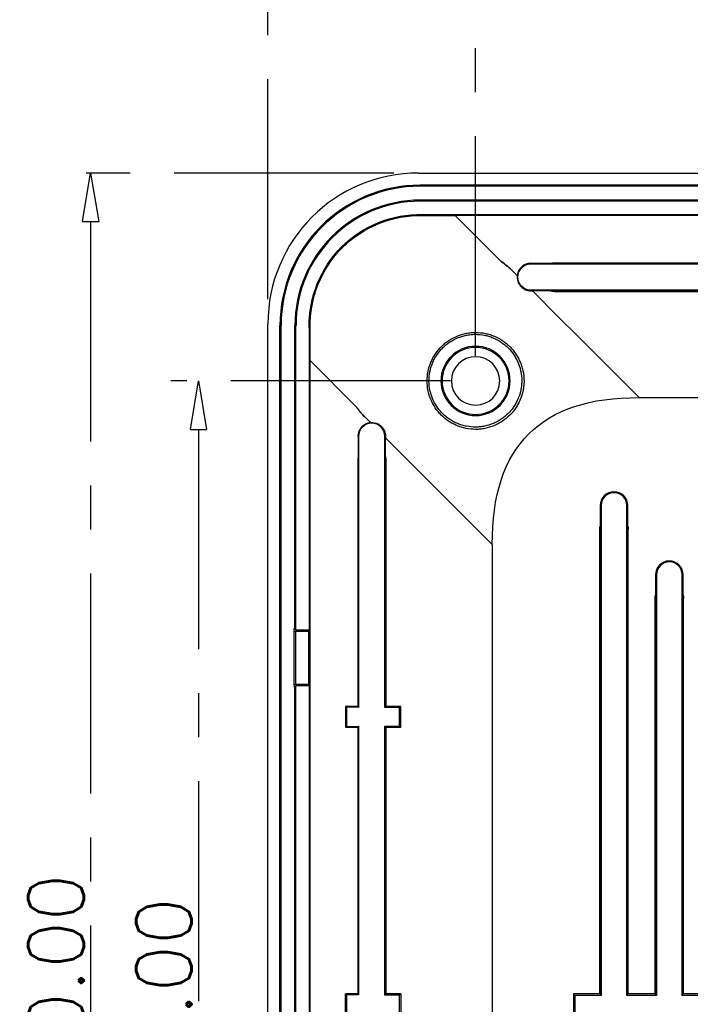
# Model space of a CAD drawing. Header units: millimetres. Extents: x 5293 to 5736, y -198 to 141.
# Tile 5 of 15: x 5377 to 5425, y -45 to 26. Entities that reach past the tile are written whole.
import ezdxf

# ---------------------------------------------------------------- set-up
doc = ezdxf.new("R2010")
doc.units = ezdxf.units.MM
doc.header["$LTSCALE"] = 0.5
doc.linetypes.add('CENTER', pattern=[50.8, 31.75, -6.35, 6.35, -6.35])
doc.layers.add('112', color=7, linetype='Continuous', true_color=0xffffff)
doc.layers.add('core', color=7, linetype='Continuous', lineweight=20)
doc.styles.get("Standard").update_dxf_attribs({"font": 'txt', "bigfont": 'gbcbig.shx'})
doc.dimstyles.new('VT-4.00', dxfattribs={"dimtxt": 4, "dimasz": 3.5, "dimexe": 2, "dimexo": 1.8, "dimgap": 0.5, "dimtad": 1, "dimzin": 0, "dimdsep": 46, "dimtxsty": 'Standard', "dimblk": 'CLOSEDBLANK', "dimcen": 0.3, "dimclrd": 1, "dimclre": 1, "dimclrt": 7, "dimadec": 1, "dimazin": 0, "dimtfac": 1, "dimtofl": 0, "dimtmove": 0, "dimatfit": 3, "dimldrblk": 'CLOSEDBLANK', "dimfxl": 0, "dimtolj": 1, "dimtzin": 0, "dimarcsym": 0})

# ---------------------------------------------------------------- blocks, each defined once
blk = doc.blocks.new('_ClosedBlank')
at = {"color": 0, "linetype": 'ByBlock', "lineweight": -2}
for p, q in [((-1, 0.167), (0, 0)), ((-1, 0.167), (-1, -0.167)), ((0, 0), (-1, -0.167))]:
    blk.add_line(p, q, dxfattribs=at)
blk = doc.blocks.new('*D2')
at = {"layer": 'core', "color": 1, "linetype": 'CENTER', "lineweight": -2}
for p, q in [((5394.441, 5.635), (5394.441, 36.259)), ((5514.441, 5.635), (5514.441, 36.259)), ((5510.941, 34.259), (5397.941, 34.259))]:
    blk.add_line(p, q, dxfattribs=at)
at = {"layer": 'Defpoints', "color": 0, "linetype": 'CENTER'}
for p in [(5394.441, 34.259), (5394.441, 3.835), (5514.441, 3.835)]:
    blk.add_point(p, dxfattribs=at)
at = {"layer": 'core', "color": 1, "linetype": 'CENTER', "lineweight": -2, "xscale": 3.5, "yscale": 3.5, "zscale": 3.5, "rotation": 180}
blk.add_blockref('_ClosedBlank', (5394.441, 34.259), dxfattribs=at)
at = {"layer": 'core', "color": 1, "linetype": 'CENTER', "lineweight": -2, "xscale": 3.5, "yscale": 3.5, "zscale": 3.5}
blk.add_blockref('_ClosedBlank', (5514.441, 34.259), dxfattribs=at)
at = {"layer": 'core', "color": 7, "linetype": 'CENTER', "insert": (5454.441, 36.759), "char_height": 4, "attachment_point": 5}
blk.add_mtext('\\A1;120.00', dxfattribs=at)
blk = doc.blocks.new('*D3')
at = {"layer": 'core', "color": 1, "linetype": 'CENTER', "lineweight": -2}
for p, q in [((5403.534, 14.727), (5379.634, 14.727)), ((5381.634, 11.227), (5381.634, -101.773)), ((5403.534, -105.273), (5379.634, -105.273))]:
    blk.add_line(p, q, dxfattribs=at)
at = {"layer": 'Defpoints', "color": 0, "linetype": 'CENTER'}
for p in [(5405.334, 14.727), (5381.634, -105.273), (5405.334, -105.273)]:
    blk.add_point(p, dxfattribs=at)
at = {"layer": 'core', "color": 1, "linetype": 'CENTER', "lineweight": -2, "xscale": 3.5, "yscale": 3.5, "zscale": 3.5}
for p, rotation in [((5381.634, 14.727), 90), ((5381.634, -105.273), 270)]:
    blk.add_blockref('_ClosedBlank', p, dxfattribs=dict(at, rotation=rotation))
at = {"layer": 'core', "color": 7, "linetype": 'CENTER', "insert": (5379.134, -45.273), "char_height": 4, "attachment_point": 5, "rotation": 90}
blk.add_mtext('\\A1;120.00', dxfattribs=at)
blk = doc.blocks.new('*D4')
at = {"layer": 'core', "color": 1, "linetype": 'CENTER', "lineweight": -2}
for p, q in [((5409.441, 1.527), (5409.441, 30.406)), ((5499.441, 1.527), (5499.441, 30.406)), ((5412.941, 28.406), (5495.941, 28.406))]:
    blk.add_line(p, q, dxfattribs=at)
at = {"layer": 'Defpoints', "color": 0, "linetype": 'CENTER'}
for p in [(5499.441, 28.406), (5409.441, -0.273), (5499.441, -0.273)]:
    blk.add_point(p, dxfattribs=at)
at = {"layer": 'core', "color": 1, "linetype": 'CENTER', "lineweight": -2, "xscale": 3.5, "yscale": 3.5, "zscale": 3.5, "rotation": 180}
blk.add_blockref('_ClosedBlank', (5409.441, 28.406), dxfattribs=at)
at = {"layer": 'core', "color": 1, "linetype": 'CENTER', "lineweight": -2, "xscale": 3.5, "yscale": 3.5, "zscale": 3.5}
blk.add_blockref('_ClosedBlank', (5499.441, 28.406), dxfattribs=at)
at = {"layer": 'core', "color": 7, "linetype": 'CENTER', "insert": (5454.441, 30.906), "char_height": 4, "attachment_point": 5}
blk.add_mtext('\\A1;90.00', dxfattribs=at)
blk = doc.blocks.new('*D5')
at = {"layer": 'core', "color": 1, "linetype": 'CENTER', "lineweight": -2}
for p, q in [((5407.641, -0.273), (5387.423, -0.273)), ((5389.423, -3.773), (5389.423, -86.773)), ((5407.641, -90.273), (5387.423, -90.273))]:
    blk.add_line(p, q, dxfattribs=at)
at = {"layer": 'Defpoints', "color": 0, "linetype": 'CENTER'}
for p in [(5409.441, -0.273), (5389.423, -90.273), (5409.441, -90.273)]:
    blk.add_point(p, dxfattribs=at)
at = {"layer": 'core', "color": 1, "linetype": 'CENTER', "lineweight": -2, "xscale": 3.5, "yscale": 3.5, "zscale": 3.5}
for p, rotation in [((5389.423, -0.273), 90), ((5389.423, -90.273), 270)]:
    blk.add_blockref('_ClosedBlank', p, dxfattribs=dict(at, rotation=rotation))
at = {"layer": 'core', "color": 7, "linetype": 'CENTER', "insert": (5386.923, -45.273), "char_height": 4, "attachment_point": 5, "rotation": 90}
blk.add_mtext('\\A1;90.00', dxfattribs=at)

msp = doc.modelspace()

# ---------------------------------------------------------------- linework, layer by layer
at = {"layer": '112', "color": 7}
for p, q in [((5405.334, 14.727), (5503.548, 14.727)), ((5405.441, 13.856), (5405.441, 13.778)), ((5503.441, 13.856), (5405.441, 13.856)), ((5453.441, 13.778), (5405.441, 13.778)), ((5405.441, 12.699), (5405.441, 12.778)), ((5453.441, 12.778), (5405.441, 12.778)), ((5503.441, 12.699), (5405.441, 12.699)), ((5407.979, 11.751), (5407.979, 11.676)), ((5407.979, 11.751), (5500.903, 11.751)), ((5500.903, 11.676), (5407.979, 11.676)), ((5411.302, 8.353), (5407.979, 11.676)), ((5413.441, 8.22), (5413.441, 8.175)), ((5413.441, 8.22), (5414.993, 8.22)), ((5413.441, 8.175), (5433.008, 8.175)), ((5432.941, 8.234), (5415.159, 8.234)), ((5432.955, 8.21), (5415.183, 8.21)), ((5412.158, 7.616), (5412.449, 7.326)), ((5412.159, 7.616), (5412.158, 7.616)), ((5412.159, 7.616), (5412.449, 7.326)), ((5412.449, 7.326), (5412.449, 7.326)), ((5433.024, 6.28), (5413.441, 6.28)), ((5413.441, 6.224), (5413.441, 6.28)), ((5413.551, 6.224), (5413.551, 6.224)), ((5414.89, 6.224), (5413.551, 6.224)), ((5415.438, 4.337), (5413.551, 6.224)), ((5415.438, 4.337), (5413.551, 6.224)), ((5415.131, 6.193), (5432.941, 6.193)), ((5415.183, 6.245), (5432.972, 6.245)), ((5415.438, 4.337), (5416.801, 2.974)), ((5415.438, 4.337), (5415.438, 4.337)), ((5415.438, 4.337), (5416.801, 2.974)), ((5394.441, -94.38), (5394.441, 3.835)), ((5395.312, -94.273), (5395.312, 3.727)), ((5395.312, 3.727), (5395.391, 3.727)), ((5395.391, -94.273), (5395.391, 3.727)), ((5396.469, 3.727), (5396.391, 3.727)), ((5396.391, -18.141), (5396.391, 3.727)), ((5396.469, -18.273), (5396.469, 3.727)), ((5416.801, 2.974), (5416.802, 2.973)), ((5416.802, 2.973), (5416.801, 2.974)), ((5416.802, 2.973), (5421.253, -1.478)), ((5397.417, 1.19), (5397.417, -18.273)), ((5397.417, 1.19), (5397.492, 1.19)), ((5397.492, -91.735), (5397.492, 1.19)), ((5400.816, -2.134), (5397.492, 1.19)), ((5421.252, -1.477), (5440.406, -1.477)), ((5401.842, -3.28), (5401.552, -2.99)), ((5401.842, -3.28), (5401.552, -2.99)), ((5401.552, -2.99), (5401.552, -2.99)), ((5401.842, -3.28), (5401.842, -3.28)), ((5400.949, -4.273), (5400.993, -4.273)), ((5400.949, -4.273), (5400.949, -5.825)), ((5400.993, -4.273), (5400.993, -23.84)), ((5402.944, -4.273), (5402.889, -4.273)), ((5402.889, -23.855), (5402.889, -4.273)), ((5402.944, -4.382), (5402.944, -4.382)), ((5402.944, -5.722), (5402.944, -4.382)), ((5406.195, -7.633), (5402.944, -4.382)), ((5406.195, -7.633), (5402.944, -4.382)), ((5400.935, -5.99), (5400.935, -23.773)), ((5400.958, -23.787), (5400.958, -6.014)), ((5402.923, -6.014), (5402.923, -23.803)), ((5402.975, -23.773), (5402.975, -5.962)), ((5410.646, -12.084), (5406.195, -7.633)), ((5406.195, -7.633), (5406.195, -7.633)), ((5406.195, -7.633), (5406.195, -7.633)), ((5418.441, -9.273), (5418.511, -9.273)), ((5418.441, -9.273), (5418.441, -10.748)), ((5418.511, -9.273), (5418.511, -44.627)), ((5420.371, -44.627), (5420.371, -9.273)), ((5420.441, -9.273), (5420.371, -9.273)), ((5420.441, -10.748), (5420.441, -9.273)), ((5418.415, -44.523), (5418.415, -10.971)), ((5418.458, -44.549), (5418.458, -11.014)), ((5420.423, -11.014), (5420.423, -44.549)), ((5420.467, -44.523), (5420.467, -10.971)), ((5410.646, -12.084), (5410.646, -78.461)), ((5422.441, -14.273), (5422.511, -14.273)), ((5422.441, -14.273), (5422.441, -15.748)), ((5422.511, -14.273), (5422.511, -44.627)), ((5424.371, -44.627), (5424.371, -14.273)), ((5424.441, -14.273), (5424.371, -14.273)), ((5424.441, -15.748), (5424.441, -14.273)), ((5422.415, -44.523), (5422.415, -15.971)), ((5422.458, -44.549), (5422.458, -16.014)), ((5424.423, -16.014), (5424.423, -44.549)), ((5424.467, -44.523), (5424.467, -15.971)), ((5396.341, -18.334), (5396.341, -18.141)), ((5396.391, -18.141), (5396.341, -18.141)), ((5396.341, -22.211), (5396.341, -18.334)), ((5396.341, -18.334), (5396.441, -18.36)), ((5396.391, -18.141), (5396.469, -18.273)), ((5396.441, -18.36), (5396.441, -22.185)), ((5397.365, -18.36), (5396.441, -18.36)), ((5397.417, -18.273), (5396.469, -18.273)), ((5397.417, -18.273), (5397.365, -18.36)), ((5397.365, -18.36), (5397.365, -22.185)), ((5396.441, -22.185), (5396.341, -22.211)), ((5396.341, -22.211), (5396.341, -22.404)), ((5396.391, -22.404), (5396.341, -22.404)), ((5396.391, -22.404), (5396.469, -22.273)), ((5396.391, -68.141), (5396.391, -22.404)), ((5397.365, -22.185), (5396.441, -22.185)), ((5397.417, -22.273), (5396.469, -22.273)), ((5396.469, -68.273), (5396.469, -22.273)), ((5397.417, -22.273), (5397.365, -22.185)), ((5397.417, -22.273), (5397.417, -68.273)), ((5400.107, -23.832), (5400.048, -23.773)), ((5400.048, -23.773), (5400.048, -25.273)), ((5400.935, -23.773), (5400.048, -23.773)), ((5400.107, -23.832), (5400.107, -25.213)), ((5400.993, -23.84), (5400.107, -23.832)), ((5400.958, -23.787), (5400.935, -23.773)), ((5400.993, -23.84), (5400.958, -23.787)), ((5402.923, -23.803), (5402.889, -23.855)), ((5403.955, -23.864), (5402.889, -23.855)), ((5402.975, -23.773), (5402.923, -23.803)), ((5404.048, -23.773), (5402.975, -23.773)), ((5403.955, -23.864), (5404.048, -23.773)), ((5403.955, -25.181), (5403.955, -23.864)), ((5404.048, -25.273), (5404.048, -23.773)), ((5400.107, -25.213), (5400.048, -25.273)), ((5400.048, -25.273), (5400.935, -25.273)), ((5400.107, -25.213), (5400.993, -25.205)), ((5400.935, -25.273), (5400.958, -25.258)), ((5400.935, -25.273), (5400.935, -44.523)), ((5400.958, -25.258), (5400.993, -25.205)), ((5400.958, -44.537), (5400.958, -25.258)), ((5400.993, -25.205), (5400.993, -44.59)), ((5402.889, -25.19), (5403.955, -25.181)), ((5402.889, -25.19), (5402.923, -25.242)), ((5402.889, -44.605), (5402.889, -25.19)), ((5402.923, -25.242), (5402.923, -44.553)), ((5402.923, -25.242), (5402.975, -25.273)), ((5402.975, -25.273), (5404.048, -25.273)), ((5402.975, -44.523), (5402.975, -25.273)), ((5403.955, -25.181), (5404.048, -25.273)), ((5400.107, -44.582), (5400.048, -44.523)), ((5400.935, -44.523), (5400.048, -44.523)), ((5400.048, -46.023), (5400.048, -44.523)), ((5400.993, -44.59), (5400.107, -44.582)), ((5400.107, -44.582), (5400.107, -45.963)), ((5400.935, -44.523), (5400.958, -44.537)), ((5400.993, -44.59), (5400.958, -44.537)), ((5402.923, -44.553), (5402.889, -44.605)), ((5403.955, -44.614), (5402.889, -44.605)), ((5402.923, -44.553), (5402.975, -44.523)), ((5404.048, -44.523), (5402.975, -44.523)), ((5404.048, -44.523), (5403.955, -44.614)), ((5403.955, -45.931), (5403.955, -44.614)), ((5404.048, -44.523), (5404.048, -46.023)), ((5416.511, -44.523), (5416.616, -44.627)), ((5418.415, -44.523), (5416.511, -44.523)), ((5416.511, -44.523), (5416.511, -46.023)), ((5418.511, -44.627), (5416.616, -44.627)), ((5416.616, -44.627), (5416.616, -45.918)), ((5418.415, -44.523), (5418.458, -44.549)), ((5418.511, -44.627), (5418.458, -44.549)), ((5420.423, -44.549), (5420.371, -44.627)), ((5422.511, -44.627), (5420.371, -44.627)), ((5420.467, -44.523), (5420.423, -44.549)), ((5422.415, -44.523), (5420.467, -44.523)), ((5422.415, -44.523), (5422.458, -44.549)), ((5422.511, -44.627), (5422.458, -44.549)), ((5424.423, -44.549), (5424.371, -44.627)), ((5426.511, -44.627), (5424.371, -44.627)), ((5424.467, -44.523), (5424.423, -44.549)), ((5426.415, -44.523), (5424.467, -44.523))]:
    msp.add_line(p, q, dxfattribs=at)
at = {"layer": '112', "color": 7, "extrusion": (0, 0, -1)}
for radius in [2.5, 2.421, 1.75]:
    msp.add_circle((-5409.441, -0.273), radius, dxfattribs=at)
at = {"layer": '112', "color": 7}
for centre, radius, start, end in [((5405.441, 3.727), 10.129, 90, 180), ((5405.441, 3.727), 10.05, 90, 180), ((5405.441, 3.727), 9.05, 90, 180), ((5405.441, 3.727), 8.971, 90, 180), ((5406.855, 2.313), 7.5, 45, 53.63499), ((5406.855, 2.313), 7.5, 219.1395, 225), ((5401.941, -4.273), 0.948, 0, 180), ((5419.441, -9.273), 1, 0, 180), ((5419.441, -9.273), 0.93, 0, 180), ((5423.441, -14.273), 1, 0, 180), ((5423.441, -14.273), 0.93, 0, 180)]:
    msp.add_arc(centre, radius, start, end, dxfattribs=at)
at = {"layer": '112', "color": 7, "extrusion": (0, 0, -1)}
msp.add_arc((-5413.441, 7.227), 0.948, 270, 90, dxfattribs=at)
at = {"layer": '112', "color": 7}
for centre, major_axis, ratio, start_param, end_param in [((5405.549, 3.619), (7.93, -7.93), 0.980815, 2.36588, 3.917306), ((5395.093, 14.075), (-95.753, 0.323), 0.024829, 1.680795, 1.705862), ((5413.441, 7.222), (0, 0.998), 0.999985, 0, 1.466129), ((5415.153, 7.293), (0.934, 0.195), 0.985206, 1.361516, 1.535863), ((5413.603, 8.844), (-1.843, 0.558), 0.162906, 2.473454, 2.6478), ((5413.603, 5.611), (1.843, 0.558), 0.162906, 0.493793, 0.749267), ((5415.151, 7.16), (0.469, 0.852), 0.974816, 3.378402, 3.633877), ((5395.093, 14.075), (-0.323, 95.753), 0.024829, 4.577323, 4.60239), ((5401.946, -4.273), (0.998, 0), 0.999985, 1.675464, 3.141593), ((5401.875, -5.985), (0.195, 0.934), 0.985206, 1.60573, 1.780076), ((5400.325, -4.434), (-0.558, 1.843), 0.162906, 3.635385, 3.809732), ((5403.557, -4.434), (0.558, 1.843), 0.162906, 2.392325, 2.6478), ((5402.008, -5.983), (0.852, 0.469), 0.974816, 5.790901, 6.046376), ((5417.825, -9.434), (-0.558, 1.843), 0.162906, 3.635385, 3.870713), ((5421.057, -9.434), (0.558, 1.843), 0.162906, 2.412472, 2.6478), ((5421.825, -14.434), (-0.558, 1.843), 0.162906, 3.635385, 3.870713), ((5425.057, -14.434), (0.558, 1.843), 0.162906, 2.412472, 2.6478)]:
    msp.add_ellipse(centre, major_axis=major_axis, ratio=ratio, start_param=start_param, end_param=end_param, dxfattribs=at)
at = {"layer": '112', "color": 7, "extrusion": (0, 0, -1)}
for centre, major_axis, ratio, start_param, end_param in [((5845.138, -435.97), (-431.863, 431.863), 0.110521, 6.171844, 6.394526), ((5419.368, -10.978), (-0.677, 0.677), 0.992433, 5.501585, 5.736913), ((5419.514, -10.978), (-0.677, -0.677), 0.992433, 3.687865, 3.923193), ((5423.368, -15.978), (-0.677, 0.677), 0.992433, 5.501585, 5.736913), ((5423.514, -15.978), (-0.677, -0.677), 0.992433, 3.687865, 3.923193)]:
    msp.add_ellipse(centre, major_axis=major_axis, ratio=ratio, start_param=start_param, end_param=end_param, dxfattribs=at)
at = {"layer": '112', "color": 7}
for points, knots in [([(5397.418, 3.571), (5397.376, 5.743), (5398.255, 7.889), (5401.278, 10.913), (5403.427, 11.792), (5405.597, 11.751)], [0, 0, 0, 0, 0.5, 0.5, 1, 1, 1, 1]), ([(5397.492, 3.572), (5397.448, 5.724), (5398.32, 7.851), (5401.316, 10.848), (5403.446, 11.72), (5405.597, 11.677)], [0, 0, 0, 0, 0.5, 0.5, 1, 1, 1, 1]), ([(5405.597, 11.751), (5405.888, 11.751), (5406.179, 11.751), (5406.47, 11.751), (5406.722, 11.751), (5406.973, 11.751), (5407.225, 11.751), (5407.476, 11.751), (5407.727, 11.751), (5407.979, 11.751)], [0, 0, 0, 0, 0.366593, 0.366593, 0.366593, 0.683296, 0.683296, 0.683296, 1, 1, 1, 1]), ([(5412.449, 7.326), (5412.442, 7.257), (5412.441, 7.188), (5412.456, 7.051), (5412.47, 6.982), (5412.513, 6.849), (5412.541, 6.785), (5412.61, 6.665), (5412.651, 6.609), (5412.744, 6.504), (5412.796, 6.458), (5412.908, 6.376), (5412.97, 6.34), (5413.097, 6.283), (5413.163, 6.261), (5413.301, 6.232), (5413.371, 6.224), (5413.441, 6.224)], [0, 0, 0, 0, 0.125, 0.125, 0.25, 0.25, 0.375, 0.375, 0.5, 0.5, 0.625, 0.625, 0.75, 0.75, 0.875, 0.875, 1, 1, 1, 1]), ([(5413.441, 6.224), (5413.45, 6.224), (5413.459, 6.224), (5413.468, 6.224), (5413.477, 6.224), (5413.487, 6.224), (5413.496, 6.224)], [0, 0, 0, 0, 0.2500197, 0.2500197, 0.2500197, 0.5000394, 0.5000394, 0.5000394, 0.5000394]), ([(5397.418, 3.571), (5397.418, 3.28), (5397.418, 2.989), (5397.418, 2.698), (5397.417, 2.447), (5397.417, 2.195), (5397.417, 1.944), (5397.417, 1.692), (5397.417, 1.441), (5397.417, 1.19)], [0, 0, 0, 0, 0.366593, 0.366593, 0.366593, 0.683296, 0.683296, 0.683296, 1, 1, 1, 1]), ([(5405.941, -0.273), (5405.941, -0.504), (5405.964, -0.732), (5406.032, -1.067), (5406.06, -1.178), (5406.127, -1.397), (5406.167, -1.507), (5406.298, -1.824), (5406.405, -2.025), (5406.595, -2.311), (5406.663, -2.403), (5406.808, -2.582), (5406.885, -2.666), (5407.126, -2.908), (5407.302, -3.051), (5407.588, -3.241), (5407.687, -3.3), (5407.889, -3.407), (5408.094, -3.505), (5408.308, -3.582), (5408.526, -3.65), (5408.637, -3.678), (5408.974, -3.748), (5409.2, -3.772), (5409.541, -3.773), (5409.655, -3.768), (5409.883, -3.745), (5409.998, -3.728), (5410.335, -3.662), (5410.553, -3.596), (5410.872, -3.465), (5410.977, -3.416), (5411.181, -3.309), (5411.279, -3.251), (5411.566, -3.062), (5411.744, -2.918), (5411.99, -2.674), (5412.068, -2.588), (5412.213, -2.411), (5412.349, -2.227), (5412.467, -2.03), (5412.575, -1.827), (5412.625, -1.722), (5412.758, -1.404), (5412.825, -1.186), (5412.893, -0.85), (5412.911, -0.736), (5412.935, -0.507), (5412.941, -0.393), (5412.941, -0.051), (5412.919, 0.175), (5412.851, 0.511), (5412.823, 0.623), (5412.757, 0.842), (5412.68, 1.056), (5412.584, 1.262), (5412.478, 1.464), (5412.42, 1.563), (5412.231, 1.851), (5412.088, 2.028), (5411.849, 2.27), (5411.765, 2.347), (5411.588, 2.493), (5411.495, 2.562), (5411.21, 2.753), (5411.01, 2.861), (5410.693, 2.994), (5410.585, 3.034), (5410.365, 3.103), (5410.254, 3.132), (5409.919, 3.201), (5409.692, 3.226), (5409.346, 3.228), (5409.23, 3.223), (5409.002, 3.201), (5408.775, 3.168), (5408.553, 3.113), (5408.333, 3.046), (5408.224, 3.008), (5407.903, 2.877), (5407.701, 2.77), (5407.414, 2.581), (5407.321, 2.514), (5407.141, 2.368), (5407.055, 2.291), (5406.811, 2.048), (5406.666, 1.872), (5406.474, 1.585), (5406.415, 1.485), (5406.306, 1.282), (5406.257, 1.178), (5406.125, 0.861), (5406.057, 0.642), (5405.965, 0.188), (5405.941, -0.041), (5405.941, -0.273)], [0, 0, 0, 0, 0.03125, 0.03125, 0.046875, 0.046875, 0.0625, 0.0625, 0.09375, 0.09375, 0.109375, 0.109375, 0.125, 0.125, 0.15625, 0.15625, 0.171875, 0.171875, 0.1875, 0.203125, 0.203125, 0.21875, 0.21875, 0.25, 0.25, 0.265625, 0.265625, 0.28125, 0.28125, 0.3125, 0.3125, 0.328125, 0.328125, 0.34375, 0.34375, 0.375, 0.375, 0.390625, 0.390625, 0.40625, 0.421875, 0.421875, 0.4375, 0.4375, 0.46875, 0.46875, 0.484375, 0.484375, 0.5, 0.5, 0.53125, 0.53125, 0.546875, 0.546875, 0.5625, 0.578125, 0.578125, 0.59375, 0.59375, 0.625, 0.625, 0.640625, 0.640625, 0.65625, 0.65625, 0.6875, 0.6875, 0.703125, 0.703125, 0.71875, 0.71875, 0.75, 0.75, 0.765625, 0.765625, 0.78125, 0.796875, 0.796875, 0.8125, 0.8125, 0.84375, 0.84375, 0.859375, 0.859375, 0.875, 0.875, 0.90625, 0.90625, 0.921875, 0.921875, 0.9375, 0.9375, 0.96875, 0.96875, 1, 1, 1, 1]), ([(5406.076, -0.272), (5406.077, -0.493), (5406.1, -0.711), (5406.165, -1.031), (5406.192, -1.137), (5406.257, -1.347), (5406.295, -1.452), (5406.422, -1.756), (5406.525, -1.948), (5406.707, -2.221), (5406.773, -2.31), (5406.913, -2.48), (5406.987, -2.561), (5407.22, -2.792), (5407.389, -2.929), (5407.665, -3.11), (5407.761, -3.166), (5407.955, -3.269), (5408.153, -3.361), (5408.359, -3.434), (5408.569, -3.497), (5408.677, -3.524), (5409.001, -3.588), (5409.218, -3.61), (5409.545, -3.608), (5409.654, -3.602), (5409.873, -3.579), (5409.983, -3.562), (5410.305, -3.495), (5410.513, -3.43), (5410.817, -3.303), (5410.917, -3.256), (5411.111, -3.152), (5411.205, -3.095), (5411.477, -2.913), (5411.646, -2.775), (5411.879, -2.54), (5411.953, -2.458), (5412.091, -2.288), (5412.22, -2.111), (5412.331, -1.923), (5412.434, -1.729), (5412.481, -1.628), (5412.606, -1.324), (5412.669, -1.115), (5412.734, -0.793), (5412.75, -0.684), (5412.772, -0.464), (5412.777, -0.354), (5412.776, -0.027), (5412.754, 0.19), (5412.687, 0.513), (5412.66, 0.621), (5412.595, 0.83), (5412.521, 1.036), (5412.427, 1.233), (5412.324, 1.427), (5412.267, 1.522), (5412.084, 1.797), (5411.946, 1.966), (5411.714, 2.196), (5411.632, 2.269), (5411.461, 2.408), (5411.372, 2.473), (5411.097, 2.654), (5410.904, 2.756), (5410.599, 2.881), (5410.495, 2.918), (5410.284, 2.982), (5410.178, 3.008), (5409.857, 3.072), (5409.64, 3.093), (5409.309, 3.092), (5409.198, 3.086), (5408.98, 3.063), (5408.765, 3.029), (5408.553, 2.975), (5408.343, 2.91), (5408.239, 2.872), (5407.934, 2.745), (5407.742, 2.641), (5407.469, 2.459), (5407.381, 2.394), (5407.21, 2.254), (5407.129, 2.18), (5406.898, 1.947), (5406.76, 1.778), (5406.579, 1.503), (5406.522, 1.407), (5406.419, 1.213), (5406.373, 1.114), (5406.248, 0.811), (5406.184, 0.601), (5406.097, 0.168), (5406.075, -0.051), (5406.076, -0.272)], [0, 0, 0, 0, 0.03125, 0.03125, 0.046875, 0.046875, 0.0625, 0.0625, 0.09375, 0.09375, 0.109375, 0.109375, 0.125, 0.125, 0.15625, 0.15625, 0.171875, 0.171875, 0.1875, 0.203125, 0.203125, 0.21875, 0.21875, 0.25, 0.25, 0.265625, 0.265625, 0.28125, 0.28125, 0.3125, 0.3125, 0.328125, 0.328125, 0.34375, 0.34375, 0.375, 0.375, 0.390625, 0.390625, 0.40625, 0.421875, 0.421875, 0.4375, 0.4375, 0.46875, 0.46875, 0.484375, 0.484375, 0.5, 0.5, 0.53125, 0.53125, 0.546875, 0.546875, 0.5625, 0.578125, 0.578125, 0.59375, 0.59375, 0.625, 0.625, 0.640625, 0.640625, 0.65625, 0.65625, 0.6875, 0.6875, 0.703125, 0.703125, 0.71875, 0.71875, 0.75, 0.75, 0.765625, 0.765625, 0.78125, 0.796875, 0.796875, 0.8125, 0.8125, 0.84375, 0.84375, 0.859375, 0.859375, 0.875, 0.875, 0.90625, 0.90625, 0.921875, 0.921875, 0.9375, 0.9375, 0.96875, 0.96875, 1, 1, 1, 1]), ([(5400.816, -2.134), (5400.852, -2.182), (5400.924, -2.279), (5401, -2.374), (5401.038, -2.421)], [0, 0, 0, 0, 0.5, 1, 1, 1, 1]), ([(5401.842, -3.28), (5401.912, -3.273), (5401.981, -3.273), (5402.118, -3.287), (5402.187, -3.302), (5402.319, -3.345), (5402.382, -3.372), (5402.503, -3.442), (5402.56, -3.483), (5402.663, -3.575), (5402.71, -3.627), (5402.793, -3.741), (5402.828, -3.801), (5402.885, -3.928), (5402.907, -3.996), (5402.937, -4.133), (5402.944, -4.202), (5402.944, -4.273)], [0, 0, 0, 0, 0.125, 0.125, 0.25, 0.25, 0.375, 0.375, 0.5, 0.5, 0.625, 0.625, 0.75, 0.75, 0.875, 0.875, 1, 1, 1, 1]), ([(5402.944, -4.3), (5402.944, -4.309), (5402.944, -4.318), (5402.944, -4.327), (5402.944, -4.346), (5402.944, -4.364), (5402.944, -4.382)], [0.2500197, 0.2500197, 0.2500197, 0.2500197, 0.5000394, 0.5000394, 0.5000394, 1, 1, 1, 1])]:
    msp.add_open_spline(points, degree=3, knots=knots, dxfattribs=at)
for points in [[(5405.597, 11.751), (5405.597, 11.743), (5405.597, 11.735), (5405.597, 11.728)], [(5405.597, 11.728), (5405.597, 11.72), (5405.597, 11.713), (5405.597, 11.705)], [(5405.597, 11.705), (5405.597, 11.696), (5405.597, 11.686), (5405.597, 11.677)], [(5411.302, 8.353), (5411.453, 8.241), (5411.747, 8.007), (5412.024, 7.751), (5412.158, 7.616)], [(5413.496, 6.224), (5413.514, 6.224), (5413.532, 6.224), (5413.551, 6.224)], [(5397.418, 3.571), (5397.425, 3.571), (5397.433, 3.571), (5397.441, 3.571)], [(5397.441, 3.571), (5397.448, 3.571), (5397.456, 3.571), (5397.463, 3.572)], [(5397.463, 3.572), (5397.473, 3.572), (5397.482, 3.572), (5397.492, 3.572)], [(5401.552, -2.99), (5401.461, -2.899), (5401.285, -2.714), (5401.119, -2.52), (5401.038, -2.421)], [(5402.944, -4.273), (5402.944, -4.282), (5402.944, -4.291), (5402.944, -4.3)]]:
    msp.add_open_spline(points, degree=3, dxfattribs=at)

# ---------------------------------------------------------------- dimensions: what is measured, and where the dimension line sits
at = {"layer": 'core', "linetype": 'CENTER'}
for base, p1, p2, picture, middle in [((5394.441, 34.259), (5514.441, 3.835), (5394.441, 3.835), '*D2', (5454.441, 36.759)), ((5499.441, 28.406), (5409.441, -0.273), (5499.441, -0.273), '*D4', (5454.441, 30.906))]:
    dim = msp.add_linear_dim(base=base, p1=p1, p2=p2, dimstyle='VT-4.00', dxfattribs=at)
    dim.commit()
    dim.dimension.update_dxf_attribs({"geometry": picture, "text_midpoint": middle})
for base, p1, p2, picture, middle in [((5381.634, -105.273), (5405.334, 14.727), (5405.334, -105.273), '*D3', (5379.134, -45.273)), ((5389.423, -90.273), (5409.441, -0.273), (5409.441, -90.273), '*D5', (5386.923, -45.273))]:
    dim = msp.add_linear_dim(base=base, p1=p1, p2=p2, angle=90, dimstyle='VT-4.00', dxfattribs=at)
    dim.commit()
    dim.dimension.update_dxf_attribs({"geometry": picture, "text_midpoint": middle})

doc.saveas('drawing.dxf')
